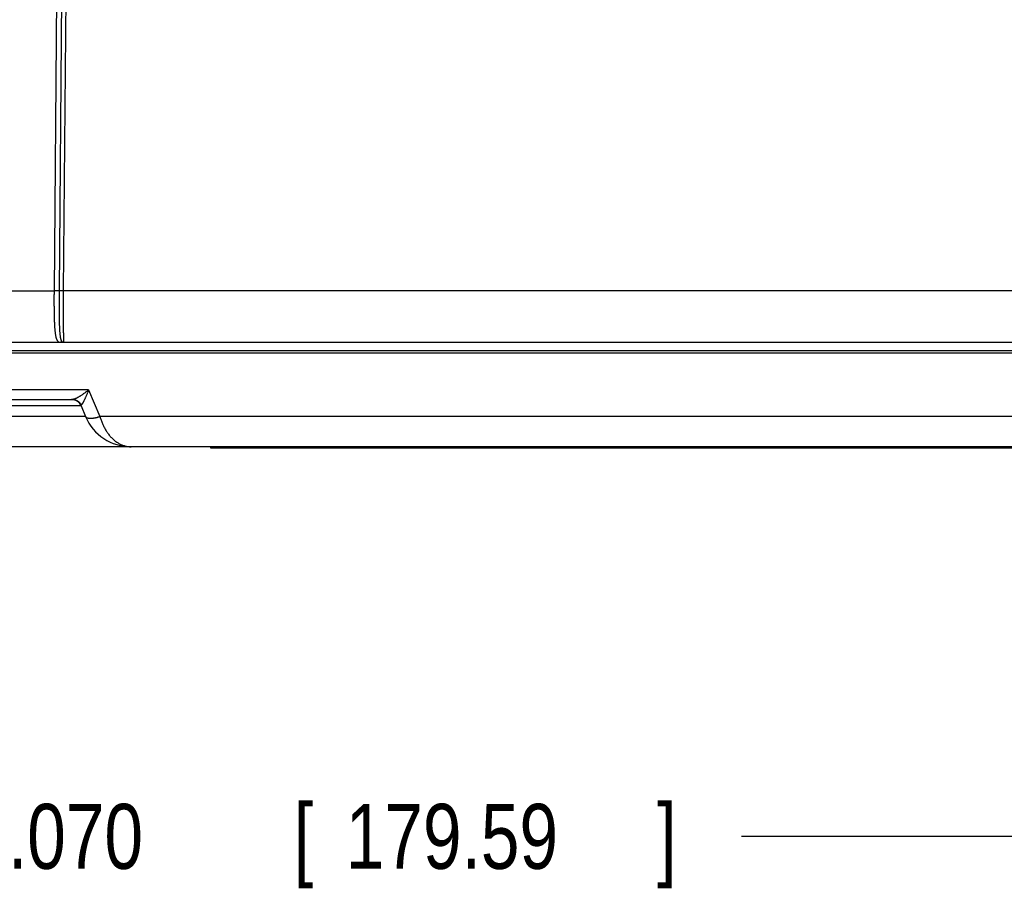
# Model space of a CAD drawing. Header units: inches. Extents: x 0 to 34, y 0 to 22.
# Tile 44 of 112: x 21.6 to 23.5, y 4.6 to 6.3. Entities that reach past the tile are written whole.
import ezdxf

# ---------------------------------------------------------------- set-up
doc = ezdxf.new("R2010")
doc.units = ezdxf.units.IN
doc.header["$LTSCALE"] = 1.87
doc.header["$MEASUREMENT"] = 0
doc.layers.get('0').update_dxf_attribs({"linetype": 'CONTINUOUS'})
doc.layers.add('DIMENSIONS', color=7, linetype='CONTINUOUS')
doc.styles.get("Standard").update_dxf_attribs({"font": 'txt', "width": 0.8})
doc.dimstyles.get("Standard").update_dxf_attribs({"dimtxt": 0.125, "dimasz": 0.18, "dimexe": 0.18, "dimexo": 0.0625, "dimgap": 0.09, "dimtad": 0, "dimtih": 1, "dimtoh": 1, "dimdec": 3, "dimzin": 4, "dimdsep": 46, "dimtxsty": 'STANDARD', "dimblk": '_FILLED', "dimblk1": '_FILLED', "dimblk2": '_FILLED', "dimcen": 0.09, "dimadec": 0, "dimazin": 0, "dimtol": 1, "dimtp": 0.01, "dimtm": 0.01, "dimtfac": 1, "dimtdec": 3, "dimtofl": 0, "dimtmove": 0, "dimatfit": 3, "dimldrblk": '_FILLED', "dimfxl": 1, "dimtolj": 1, "dimtzin": 4, "dimarcsym": 0})

# ---------------------------------------------------------------- blocks, each defined once
blk = doc.blocks.new('_FILLED')
at = {"color": 0, "linetype": 'BYBLOCK'}
blk.add_solid([(0, 0), (-1, 0.174), (-1, -0.174)], dxfattribs=at)
blk = doc.blocks.new('*D4')
at = {"layer": 'DIMENSIONS', "color": 2, "linetype": 'CONTINUOUS'}
for p, q in [((18.5001, 7.1858), (18.5001, 4.6033)), ((25.5704, 6.2458), (25.5704, 4.6033)), ((18.5001, 4.7283), (21.4509, 4.7283)), ((25.5704, 4.7283), (23.0009, 4.7283))]:
    blk.add_line(p, q, dxfattribs=at)
at = {"layer": 'DIMENSIONS', "color": 2, "linetype": 'CONTINUOUS', "xscale": 0.18, "yscale": 0.18, "zscale": 0.18, "rotation": 180}
blk.add_blockref('_FILLED', (18.5001, 4.7283), dxfattribs=at)
at = {"layer": 'DIMENSIONS', "color": 2, "linetype": 'CONTINUOUS', "xscale": 0.18, "yscale": 0.18, "zscale": 0.18}
blk.add_blockref('_FILLED', (25.5704, 4.7283), dxfattribs=at)
at = {"layer": 'DIMENSIONS', "color": 2, "linetype": 'CONTINUOUS', "width": 0.8}
for s, p in [('[', (22.1384, 4.6658)), (']', (22.8384, 4.6658)), ('7.070', (21.5134, 4.6658)), ('179.59', (22.2384, 4.6658))]:
    blk.add_text(s, height=0.125, dxfattribs=at).set_placement(p)

msp = doc.modelspace()

# ---------------------------------------------------------------- linework, layer by layer
at = {"color": 7, "linetype": 'CONTINUOUS'}
for p, q in [((21.6855, 6.7952), (21.6766, 5.7784)), ((21.6952, 6.7952), (21.6863, 5.7784)), ((21.6951, 5.7784), (21.704, 6.7952)), ((21.1668, 5.7784), (21.6766, 5.7784)), ((25.1477, 5.7784), (21.6951, 5.7784)), ((21.1294, 5.6793), (25.4611, 5.6793)), ((21.293, 5.6635), (25.3753, 5.6635)), ((21.293, 5.6593), (25.3753, 5.6593)), ((21.7433, 5.5876), (21.3835, 5.5876)), ((21.7433, 5.5876), (21.7651, 5.5362)), ((21.7286, 5.5571), (21.3982, 5.5571)), ((21.4149, 5.5693), (21.7119, 5.5693)), ((21.7286, 5.5571), (21.7375, 5.5362)), ((21.7375, 5.5362), (21.3893, 5.5362)), ((25.2648, 5.4783), (19.806, 5.4783)), ((21.9784, 5.4753), (21.9784, 5.4783)), ((23.9784, 5.4753), (21.9784, 5.4753)), ((22.0084, 5.4753), (22.0084, 5.4783))]:
    msp.add_line(p, q, dxfattribs=at)
for centre, radius, start, end in [((21.7102, 5.5493), 0.02, 23, 90), ((21.8249, 5.5733), 0.095, 202.9827, 270)]:
    msp.add_arc(centre, radius, start, end, dxfattribs=at)
for points, knots in [([(21.6766, 5.7784), (21.6766, 5.7771), (21.6766, 5.7743), (21.6765, 5.7703), (21.6765, 5.7662), (21.6765, 5.7621), (21.6765, 5.7581), (21.6765, 5.7541), (21.6765, 5.7502), (21.6766, 5.7463), (21.6766, 5.7425), (21.6767, 5.7387), (21.6767, 5.735), (21.6768, 5.7314), (21.6769, 5.7278), (21.677, 5.7244), (21.6771, 5.721), (21.6772, 5.7178), (21.6774, 5.7146), (21.6775, 5.7115), (21.6777, 5.7086), (21.6779, 5.7058), (21.6781, 5.7031), (21.6784, 5.7005), (21.6786, 5.6981), (21.6789, 5.6958), (21.6793, 5.6936), (21.6796, 5.6916), (21.68, 5.6898), (21.6805, 5.688), (21.6809, 5.6865), (21.6814, 5.6851), (21.682, 5.6838), (21.6826, 5.6827), (21.6833, 5.6818), (21.684, 5.681), (21.6848, 5.6804), (21.6856, 5.6799), (21.6865, 5.6796), (21.6873, 5.6794), (21.6882, 5.6793), (21.6888, 5.6793), (21.6891, 5.6793)], [0, 0, 0, 0, 0.039322, 0.078564, 0.117657, 0.156536, 0.195135, 0.23339, 0.271236, 0.308609, 0.345445, 0.381682, 0.417259, 0.452116, 0.486195, 0.51944, 0.551796, 0.583211, 0.613634, 0.643016, 0.671309, 0.69847, 0.72446, 0.74924, 0.772777, 0.79504, 0.816004, 0.835652, 0.853974, 0.87097, 0.886646, 0.901028, 0.914168, 0.926157, 0.93712, 0.947232, 0.956716, 0.965785, 0.974635, 0.983278, 0.991688, 1, 1, 1, 1]), ([(21.6863, 5.7784), (21.6863, 5.7784), (21.6861, 5.7784), (21.6859, 5.7784), (21.6856, 5.7784), (21.6853, 5.7784), (21.6849, 5.7784), (21.6845, 5.7784), (21.6841, 5.7784), (21.6836, 5.7784), (21.6831, 5.7784), (21.6825, 5.7784), (21.6819, 5.7784), (21.6813, 5.7784), (21.6807, 5.7784), (21.68, 5.7784), (21.6794, 5.7784), (21.6787, 5.7784), (21.678, 5.7784), (21.6773, 5.7784), (21.6768, 5.7784), (21.6766, 5.7784)], [0, 0, 0, 0, 0.018674, 0.042276, 0.070683, 0.103753, 0.141322, 0.183199, 0.229177, 0.279023, 0.332487, 0.389302, 0.449182, 0.511827, 0.576921, 0.64414, 0.713144, 0.783588, 0.855119, 0.927377, 1, 1, 1, 1]), ([(21.6863, 5.7784), (21.6863, 5.7771), (21.6863, 5.7744), (21.6863, 5.7704), (21.6862, 5.7664), (21.6862, 5.7624), (21.6862, 5.7585), (21.6862, 5.7546), (21.6862, 5.7507), (21.6862, 5.7469), (21.6862, 5.7431), (21.6863, 5.7394), (21.6863, 5.7358), (21.6863, 5.7322), (21.6864, 5.7287), (21.6864, 5.7253), (21.6865, 5.7219), (21.6866, 5.7187), (21.6867, 5.7156), (21.6868, 5.7125), (21.6869, 5.7096), (21.687, 5.7068), (21.6872, 5.7041), (21.6873, 5.7015), (21.6875, 5.6991), (21.6877, 5.6968), (21.6879, 5.6946), (21.6881, 5.6926), (21.6884, 5.6907), (21.6886, 5.6889), (21.6889, 5.6873), (21.6893, 5.6858), (21.6896, 5.6845), (21.69, 5.6834), (21.6904, 5.6824), (21.6909, 5.6816), (21.6914, 5.6809), (21.692, 5.6804), (21.6924, 5.6802), (21.6926, 5.6801)], [0, 0, 0, 0, 0.040348, 0.080624, 0.120754, 0.160666, 0.200293, 0.239569, 0.278433, 0.31683, 0.354701, 0.391988, 0.428626, 0.464552, 0.499702, 0.534022, 0.567456, 0.599951, 0.631461, 0.661941, 0.691336, 0.719588, 0.746653, 0.772499, 0.797095, 0.820402, 0.842378, 0.862982, 0.882197, 0.900014, 0.916419, 0.931399, 0.944951, 0.957098, 0.9679, 0.977449, 0.985899, 0.993339, 1, 1, 1, 1]), ([(21.6951, 5.7784), (21.6949, 5.7784), (21.6944, 5.7784), (21.6938, 5.7784), (21.6931, 5.7784), (21.6925, 5.7784), (21.6918, 5.7785), (21.6912, 5.7785), (21.6906, 5.7785), (21.69, 5.7785), (21.6895, 5.7785), (21.689, 5.7785), (21.6885, 5.7785), (21.6881, 5.7785), (21.6877, 5.7785), (21.6873, 5.7785), (21.687, 5.7785), (21.6867, 5.7785), (21.6865, 5.7784), (21.6864, 5.7784), (21.6863, 5.7784)], [0, 0, 0, 0, 0.076647, 0.152864, 0.228227, 0.302313, 0.374709, 0.44501, 0.512823, 0.577768, 0.639484, 0.697624, 0.751863, 0.801898, 0.847449, 0.888263, 0.924111, 0.954791, 0.980132, 1, 1, 1, 1]), ([(21.696, 5.6793), (21.696, 5.6793), (21.6959, 5.6794), (21.6959, 5.6797), (21.6958, 5.6801), (21.6957, 5.6807), (21.6957, 5.6815), (21.6956, 5.6824), (21.6955, 5.6835), (21.6955, 5.6847), (21.6954, 5.6861), (21.6954, 5.6877), (21.6953, 5.6894), (21.6953, 5.6913), (21.6952, 5.6933), (21.6952, 5.6955), (21.6951, 5.6978), (21.6951, 5.7002), (21.695, 5.7028), (21.695, 5.7055), (21.695, 5.7083), (21.695, 5.7113), (21.6949, 5.7143), (21.6949, 5.7175), (21.6949, 5.7208), (21.6949, 5.7242), (21.6949, 5.7276), (21.6949, 5.7312), (21.6949, 5.7348), (21.6949, 5.7386), (21.6949, 5.7423), (21.6949, 5.7462), (21.6949, 5.7501), (21.6949, 5.754), (21.695, 5.758), (21.695, 5.7621), (21.695, 5.7661), (21.695, 5.7702), (21.6951, 5.7743), (21.6951, 5.7771), (21.6951, 5.7784)], [0, 0, 0, 0, 0.001145, 0.003811, 0.00813, 0.014119, 0.021778, 0.031098, 0.042066, 0.054666, 0.068877, 0.084677, 0.102037, 0.120924, 0.141301, 0.163137, 0.186402, 0.211056, 0.237051, 0.264341, 0.292884, 0.322634, 0.353544, 0.385564, 0.418637, 0.452704, 0.487707, 0.523597, 0.560323, 0.597818, 0.636009, 0.674826, 0.714205, 0.754079, 0.794382, 0.835045, 0.876006, 0.917197, 0.958552, 1, 1, 1, 1]), ([(21.6926, 5.6801), (21.6924, 5.68), (21.692, 5.6798), (21.6915, 5.6796), (21.6909, 5.6795), (21.6903, 5.6794), (21.6897, 5.6793), (21.6893, 5.6793), (21.6891, 5.6793)], [0, 0, 0, 0, 0.167918, 0.335167, 0.501865, 0.668144, 0.834141, 1, 1, 1, 1]), ([(21.6926, 5.6801), (21.693, 5.6799), (21.6937, 5.6796), (21.6949, 5.6794), (21.6956, 5.6793), (21.696, 5.6793)], [0, 0, 0, 0, 0.338754, 0.670278, 1, 1, 1, 1]), ([(21.7433, 5.5876), (21.7425, 5.587), (21.7409, 5.5857), (21.7386, 5.5839), (21.7364, 5.5822), (21.7341, 5.5806), (21.732, 5.5791), (21.7299, 5.5777), (21.7279, 5.5764), (21.7261, 5.5753), (21.7243, 5.5742), (21.7226, 5.5733), (21.7211, 5.5724), (21.7196, 5.5717), (21.7183, 5.5711), (21.7171, 5.5706), (21.716, 5.5702), (21.715, 5.5698), (21.7141, 5.5696), (21.7132, 5.5694), (21.7125, 5.5693), (21.7121, 5.5693), (21.7119, 5.5693)], [0, 0, 0, 0, 0.081237, 0.160878, 0.238407, 0.313283, 0.385013, 0.45322, 0.517613, 0.577981, 0.634202, 0.68622, 0.734066, 0.77781, 0.817577, 0.853519, 0.88583, 0.914717, 0.940419, 0.963193, 0.983292, 1, 1, 1, 1]), ([(21.7433, 5.5876), (21.7429, 5.5867), (21.7422, 5.5849), (21.7412, 5.5824), (21.7401, 5.5799), (21.7391, 5.5775), (21.7381, 5.5753), (21.7372, 5.5732), (21.7363, 5.5712), (21.7355, 5.5694), (21.7346, 5.5677), (21.7339, 5.5662), (21.7332, 5.5649), (21.7325, 5.5636), (21.7319, 5.5626), (21.7314, 5.5616), (21.7309, 5.5608), (21.7304, 5.5602), (21.73, 5.5596), (21.7296, 5.5591), (21.7293, 5.5588), (21.7291, 5.5586), (21.729, 5.5585)], [0, 0, 0, 0, 0.087924, 0.173575, 0.256382, 0.335768, 0.411221, 0.482358, 0.548893, 0.61063, 0.667465, 0.719369, 0.766397, 0.808654, 0.846316, 0.879568, 0.908609, 0.933681, 0.955069, 0.973063, 0.987946, 1, 1, 1, 1]), ([(21.7119, 5.5693), (21.7123, 5.5693), (21.7131, 5.5693), (21.7143, 5.5691), (21.7155, 5.5689), (21.7167, 5.5687), (21.7179, 5.5683), (21.7191, 5.5678), (21.7202, 5.5673), (21.7213, 5.5667), (21.7224, 5.5661), (21.7234, 5.5653), (21.7244, 5.5645), (21.7253, 5.5637), (21.7262, 5.5627), (21.727, 5.5618), (21.7277, 5.5607), (21.7284, 5.5596), (21.7288, 5.5589), (21.729, 5.5585)], [0, 0, 0, 0, 0.056599, 0.114899, 0.173232, 0.231616, 0.290065, 0.348593, 0.407214, 0.465937, 0.524774, 0.583731, 0.642814, 0.702026, 0.761369, 0.820842, 0.880442, 0.940163, 1, 1, 1, 1]), ([(21.729, 5.5585), (21.7289, 5.5585), (21.7287, 5.5583), (21.7285, 5.558), (21.7284, 5.5577), (21.7285, 5.5574), (21.7285, 5.5572), (21.7286, 5.5571)], [0, 0, 0, 0, 0.21511, 0.408016, 0.592115, 0.784082, 1, 1, 1, 1]), ([(21.7651, 5.5362), (21.7645, 5.536), (21.7635, 5.5356), (21.7619, 5.5351), (21.7603, 5.5347), (21.7588, 5.5342), (21.7573, 5.5338), (21.7557, 5.5335), (21.7543, 5.5332), (21.7528, 5.533), (21.7514, 5.5328), (21.7501, 5.5326), (21.7487, 5.5325), (21.7475, 5.5325), (21.7463, 5.5325), (21.7451, 5.5325), (21.7441, 5.5326), (21.7431, 5.5328), (21.7421, 5.533), (21.7412, 5.5332), (21.7405, 5.5335), (21.7397, 5.5338), (21.7391, 5.5342), (21.7386, 5.5347), (21.7381, 5.5351), (21.7377, 5.5356), (21.7375, 5.536), (21.7375, 5.5362)], [0, 0, 0, 0, 0.057251, 0.113941, 0.169933, 0.225052, 0.279128, 0.331996, 0.383503, 0.433521, 0.481936, 0.52864, 0.573538, 0.616537, 0.657562, 0.696554, 0.733469, 0.768283, 0.801009, 0.831699, 0.860433, 0.887324, 0.912509, 0.936188, 0.958632, 0.980178, 1, 1, 1, 1]), ([(24.1647, 5.5362), (23.8981, 5.5362), (23.3648, 5.5362), (22.565, 5.5362), (22.0317, 5.5362), (21.7651, 5.5362)], [0, 0, 0, 0, 0.333333, 0.666668, 1, 1, 1, 1]), ([(21.7651, 5.5362), (21.7654, 5.5351), (21.7661, 5.5328), (21.7672, 5.5295), (21.7684, 5.5262), (21.7697, 5.523), (21.7712, 5.5198), (21.7727, 5.5167), (21.7743, 5.5136), (21.776, 5.5106), (21.7778, 5.5077), (21.7798, 5.5049), (21.7818, 5.5022), (21.7839, 5.4995), (21.7861, 5.497), (21.7884, 5.4946), (21.7909, 5.4923), (21.7933, 5.4902), (21.7959, 5.4882), (21.7986, 5.4864), (21.8013, 5.4847), (21.8041, 5.4833), (21.807, 5.482), (21.8099, 5.4808), (21.8128, 5.4799), (21.8158, 5.4792), (21.8188, 5.4787), (21.8219, 5.4784), (21.8239, 5.4783), (21.8249, 5.4783)], [0, 0, 0, 0, 0.039483, 0.078797, 0.118009, 0.157117, 0.19613, 0.235056, 0.273889, 0.312606, 0.351184, 0.389576, 0.427739, 0.465646, 0.503282, 0.540643, 0.577714, 0.614475, 0.650918, 0.687035, 0.722824, 0.758292, 0.793452, 0.828323, 0.862944, 0.897367, 0.93165, 0.965859, 1, 1, 1, 1])]:
    msp.add_open_spline(points, degree=3, knots=knots, dxfattribs=at)
for points in [[(21.7119, 5.5693), (21.7118, 5.5693), (21.7118, 5.5693), (21.7118, 5.5693)], [(21.7375, 5.5362), (21.7375, 5.5362), (21.7375, 5.5362), (21.7375, 5.5362)]]:
    msp.add_open_spline(points, degree=3, dxfattribs=at)

# ---------------------------------------------------------------- dimensions: what is measured, and where the dimension line sits
at = {"layer": 'DIMENSIONS', "color": 2, "linetype": 'CONTINUOUS'}
dim = msp.add_linear_dim(base=(25.5704, 4.7283), p1=(18.5001, 7.1858), p2=(25.5704, 6.2458), dimstyle='Standard', dxfattribs=at)
dim.commit()
dim.dimension.update_dxf_attribs({"geometry": '*D4', "text_midpoint": (22.2259, 4.7283), "dimtype": 160})

doc.saveas('drawing.dxf')
